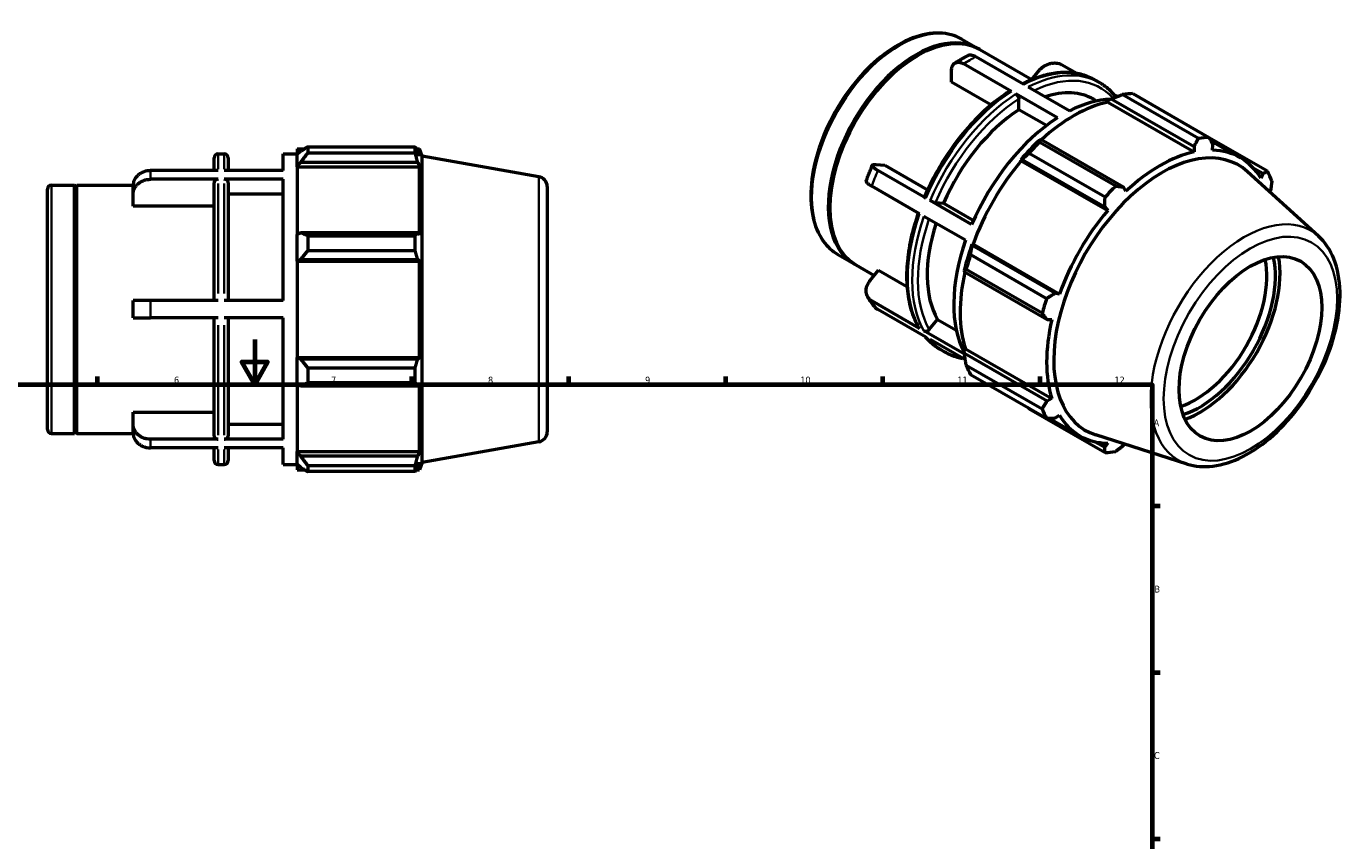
# Model space of a CAD drawing. Header units: millimetres. Extents: x -32 to 907, y -48 to 734.
# Tile 3 of 3: x 319 to 907, y 370 to 734. Entities that reach past the tile are written whole.
import ezdxf

# ---------------------------------------------------------------- set-up
doc = ezdxf.new("R2010")
doc.units = ezdxf.units.MM
for name, color, linetype, lineweight in [('Border (ANSI)', 7, 'Continuous', 70), ('Visible (ANSI)', 7, 'Continuous', 50), ('Visible Narrow (ANSI)', 7, 'Continuous', 35)]:
    doc.layers.add(name, color=color, linetype=linetype, lineweight=lineweight)
doc.styles.add('Note Text (ANSI)', font='tahoma.ttf')

# ---------------------------------------------------------------- blocks, each defined once
blk = doc.blocks.new('Borders Default Border')
at = {"layer": 'Border (ANSI)'}
for p, q in [((350.42, 574), (350.42, 577.45)), ((490.58, 574), (490.58, 577.45)), ((560.67, 574), (560.67, 577.45)), ((630.75, 574), (630.75, 577.45)), ((700.83, 574), (700.83, 577.45)), ((770.92, 574), (770.92, 577.45)), ((821, 519.75), (824.45, 519.75)), ((821, 445.5), (824.45, 445.5)), ((821, 371.25), (824.45, 371.25))]:
    blk.add_line(p, q, dxfattribs=at)
at = {"layer": 'Border (ANSI)', "flags": 128}
for points in [[(420.5, 594), (420.5, 574), (414.73, 584), (426.27, 584), (420.5, 574)], [(20, 20), (20, 574), (821, 574), (821, 20), (20, 20)]]:
    blk.add_lwpolyline(points, dxfattribs=at)
at = {"layer": 'Border (ANSI)', "attachment_point": 7, "style": 'Note Text (ANSI)'}
for s, insert, char_height in [('6', (384.49, 574.34), 3.05), ('7', (454.6, 574.4), 3.05), ('8', (524.63, 574.33), 3.05), ('9', (594.7, 574.34), 3.05), ('10', (663.96, 574.34), 3.048), ('11', (734.04, 574.4), 3.048), ('12', (804.13, 574.4), 3.048), ('A', (821.63, 555.35), 3.05), ('B', (821.99, 481.1), 3.05), ('C', (821.8, 406.8), 3.05)]:
    blk.add_mtext(s, dxfattribs=dict(at, insert=insert, char_height=char_height))

msp = doc.modelspace()

# ---------------------------------------------------------------- linework, layer by layer
at = {"layer": 'Visible (ANSI)'}
for p, q in [((736.0191, 728.0424), (743.3023, 723.8483)), ((715.8393, 720.4305), (716.1914, 720.6349)), ((763.6367, 707.867), (742.2787, 720.1663)), ((744.0094, 723.4411), (767.2859, 710.037)), ((731.3893, 708.8131), (731.3893, 713.8602)), ((758.192, 704.7316), (736.834, 717.0309)), ((767.2797, 710.0406), (770.3989, 713.919)), ((787.3967, 712.7237), (780.5671, 716.6567)), ((748.9946, 698.6749), (731.3893, 708.8131)), ((765.5964, 706.7385), (784.1394, 696.0603)), ((795.4973, 709.785), (797.457, 708.6565)), ((778.6947, 692.9249), (760.1517, 703.6031)), ((761.4245, 696.5641), (761.4245, 701.3962)), ((794.8872, 701.2509), (796.2528, 700.4645)), ((801.1489, 699.9329), (801.3126, 700.6276)), ((801.3126, 700.6276), (802.729, 701.3898)), ((802.729, 701.3898), (839.6226, 680.1442)), ((805.3125, 702.4067), (804.0646, 703.1253)), ((841.5484, 683.7626), (807.6254, 703.2976)), ((812.3786, 703.7584), (846.3017, 684.2234)), ((773.7494, 689.4666), (761.4245, 696.5641)), ((801.1489, 699.9329), (839.726, 677.7179)), ((771.2936, 683.2874), (770.5321, 682.9023)), ((808.1873, 662.0418), (771.2936, 683.2874)), ((872.3743, 669.0928), (846.3918, 684.0551)), ((439.5312, 679.1346), (439.5312, 676.5547)), ((439.5312, 679.1346), (442.8092, 679.1346)), ((441.0712, 678.0234), (439.5312, 676.5547)), ((444.1512, 679.9761), (444.1512, 677.1917)), ((444.1512, 679.9761), (492.1257, 679.9761)), ((492.1257, 677.1917), (444.1512, 677.1917)), ((492.1257, 677.1917), (492.1257, 679.9761)), ((492.6141, 679.1346), (494.0875, 679.1346)), ((494.0875, 675.8203), (493.2467, 678.0234)), ((495.2812, 675.8549), (494.0875, 679.1346)), ((494.0875, 675.8203), (494.0875, 679.1346)), ((799.9229, 657.5157), (765.9998, 677.0506)), ((770.753, 682.0642), (804.6761, 662.5292)), ((839.6226, 680.1442), (839.726, 677.7179)), ((847.0965, 682.7367), (860.2352, 675.1706)), ((847.8805, 678.5085), (848.0402, 680.9603)), ((402.3646, 669.3725), (402.3646, 675.0246)), ((404.1646, 676.8246), (406.936, 676.8246)), ((408.736, 675.0246), (408.736, 669.3725)), ((433.1598, 669.3725), (433.1598, 676.8246)), ((433.1598, 676.8246), (439.5312, 676.8246)), ((439.5312, 671.7265), (439.5312, 676.5547)), ((439.5312, 671.7265), (441.0712, 673.0925)), ((439.5312, 671.0435), (439.5312, 671.7265)), ((439.5312, 671.0435), (439.5312, 640.946)), ((439.5312, 671.0435), (494.0875, 671.0435)), ((441.0712, 673.0925), (493.2467, 673.0925)), ((493.2467, 673.0925), (494.0875, 671.0435)), ((494.0875, 640.5904), (494.0875, 671.0435)), ((495.2812, 539.1944), (495.2812, 675.8549)), ((547.3126, 666.6803), (495.2812, 675.8549)), ((697.8244, 672.1261), (701.6049, 671.7796)), ((701.6049, 671.7796), (720.7089, 660.7783)), ((762.2899, 674.2086), (762.876, 674.4088)), ((762.5413, 673.795), (762.2899, 674.2086)), ((762.5413, 673.795), (801.1184, 651.58)), ((762.876, 674.4088), (799.7697, 653.1631)), ((404.1646, 669.3725), (373.9598, 669.3725)), ((404.1646, 665.5225), (373.9598, 665.5225)), ((433.1598, 669.3725), (406.936, 669.3725)), ((433.1598, 665.5225), (406.936, 665.5225)), ((433.1598, 611.3746), (433.1598, 665.5225)), ((719.9037, 657.1244), (698.5457, 669.4237)), ((895.1268, 640.1714), (863.4517, 668.9159)), ((866.0745, 670.4759), (870.2684, 668.0608)), ((870.2684, 668.0608), (869.4141, 666.012)), ((328.0312, 553.8846), (328.0312, 661.1646)), ((329.8312, 662.9646), (340.1312, 662.9646)), ((340.1312, 552.0846), (340.1312, 662.9646)), ((340.6312, 662.4646), (340.1312, 662.9646)), ((340.6312, 662.4646), (341.1312, 662.9646)), ((340.6312, 552.5846), (340.6312, 662.4646)), ((341.1312, 552.0846), (341.1312, 662.9646)), ((341.1312, 662.9646), (366.2662, 662.9646)), ((366.2598, 658.8425), (366.2598, 662.6925)), ((402.3646, 611.3746), (402.3646, 663.9612)), ((408.736, 663.9612), (408.736, 611.3746)), ((551.0312, 662.2487), (551.0312, 552.8006)), ((717.1813, 650.105), (695.8233, 662.4042)), ((809.273, 660.1811), (808.1873, 662.0418)), ((873.4783, 659.817), (873.7551, 660.3363)), ((366.2598, 653.4962), (366.2598, 658.8425)), ((402.3646, 653.4962), (366.2598, 653.4962)), ((433.1598, 658.8425), (408.736, 658.8425)), ((740.4064, 645.3177), (721.8634, 655.9959)), ((724.2402, 655.1618), (727.8596, 654.83)), ((727.8596, 654.83), (741.2048, 647.145)), ((677.1411, 653.23), (677.1411, 652.8228)), ((737.684, 638.2983), (719.141, 648.9765)), ((799.7697, 653.1631), (801.1184, 651.58)), ((441.0712, 641.6571), (439.5312, 640.946)), ((493.2467, 641.6571), (441.0712, 641.6571)), ((494.0875, 640.5904), (493.2467, 641.6571)), ((439.5312, 629.2897), (439.5312, 640.946)), ((444.1512, 640.3194), (444.1512, 633.5973)), ((444.1512, 640.3194), (492.1257, 640.3194)), ((492.1257, 633.5973), (492.1257, 640.3194)), ((740.6478, 635.9085), (740.5248, 636.5105)), ((740.5248, 636.5105), (741.0078, 636.4979)), ((777.5415, 614.6629), (740.6478, 635.9085)), ((741.0078, 636.4979), (779.5849, 614.2828)), ((492.1257, 633.5973), (444.1512, 633.5973)), ((680.6864, 631.9556), (687.9696, 627.7615)), ((739.9271, 631.8915), (773.8502, 612.3565)), ((439.5312, 629.2897), (441.0712, 629.7528)), ((439.5312, 629.0582), (439.5312, 629.2897)), ((439.5312, 629.0582), (439.5312, 585.9911)), ((439.5312, 629.0582), (494.0875, 629.0582)), ((441.0712, 629.7528), (493.2467, 629.7528)), ((493.2467, 629.7528), (494.0875, 629.0582)), ((494.0875, 585.9911), (494.0875, 629.0582)), ((688.6767, 627.3543), (696.948, 622.5912)), ((695.1021, 620.296), (698.8825, 624.9965)), ((698.8825, 624.9965), (711.5486, 617.7026)), ((737.1108, 625.0149), (737.1612, 624.1683)), ((737.1612, 624.1683), (774.0548, 602.9227)), ((771.8813, 605.7271), (737.9583, 625.2621)), ((779.5849, 614.2828), (777.5415, 614.6629)), ((366.2598, 603.6746), (366.2598, 611.3746)), ((404.1646, 611.3746), (373.9598, 611.3746)), ((433.1598, 611.3746), (406.936, 611.3746)), ((717.1813, 598.9882), (695.8233, 611.2875)), ((719.9037, 595.1042), (698.5457, 607.4034)), ((404.1646, 603.6746), (373.9598, 603.6746)), ((402.3646, 551.0881), (402.3646, 603.6746)), ((433.1598, 603.6746), (406.936, 603.6746)), ((408.736, 603.6746), (408.736, 551.0881)), ((433.1598, 549.5268), (433.1598, 603.6746)), ((721.5178, 598.4995), (725.1373, 602.9998)), ((725.1373, 602.9998), (733.5691, 598.1443)), ((774.0548, 602.9227), (776.2071, 602.9095)), ((737.2156, 587.4512), (719.141, 597.8597)), ((737.5981, 584.9146), (721.8634, 593.9757)), ((726.3314, 589.6766), (728.2911, 588.548)), ((737.1108, 589.4269), (737.63, 589.9152)), ((737.1612, 587.8232), (737.1108, 589.4269)), ((737.63, 589.9152), (776.2071, 567.7002)), ((439.5312, 585.7595), (439.5312, 585.9911)), ((439.5312, 585.9911), (494.0875, 585.9911)), ((439.5312, 574.1033), (439.5312, 585.7595)), ((441.0712, 585.2965), (439.5312, 585.7595)), ((493.2467, 585.2965), (441.0712, 585.2965)), ((494.0875, 585.9911), (493.2467, 585.2965)), ((774.0548, 566.5776), (737.1612, 587.8232)), ((444.1512, 581.4519), (444.1512, 574.7299)), ((444.1512, 581.4519), (492.1257, 581.4519)), ((492.1257, 574.7299), (492.1257, 581.4519)), ((737.9583, 582.6308), (771.8813, 563.0958)), ((773.8502, 558.734), (739.9271, 578.269)), ((439.5312, 574.1033), (441.0712, 573.3922)), ((439.5312, 574.1033), (439.5312, 544.0058)), ((441.0712, 573.3922), (493.2467, 573.3922)), ((492.1257, 574.7299), (444.1512, 574.7299)), ((493.2467, 573.3922), (494.0875, 574.4588)), ((494.0875, 544.0058), (494.0875, 574.4588)), ((776.2071, 567.7002), (774.0548, 566.5776)), ((366.2598, 556.2068), (366.2598, 561.5531)), ((366.2598, 561.5531), (402.3646, 561.5531)), ((765.9998, 563.1384), (799.9229, 543.6034)), ((777.5415, 558.8531), (779.5849, 560.2171)), ((366.2598, 552.3568), (366.2598, 556.2068)), ((408.736, 556.2068), (433.1598, 556.2068)), ((775.3547, 558.7803), (788.7638, 551.0585)), ((329.8312, 552.0846), (340.1312, 552.0846)), ((340.6312, 552.5846), (340.1312, 552.0846)), ((340.6312, 552.5846), (341.1312, 552.0846)), ((341.1312, 552.0846), (366.2662, 552.0846)), ((404.1646, 549.5268), (373.9598, 549.5268)), ((433.1598, 549.5268), (406.936, 549.5268)), ((547.3126, 548.3689), (495.2812, 539.1944)), ((799.7697, 545.9535), (795.4707, 548.4291)), ((836.5481, 538.4479), (795.7879, 551.416)), ((801.1184, 547.7207), (799.7697, 545.9535)), ((404.1646, 545.6768), (373.9598, 545.6768)), ((402.3646, 540.0246), (402.3646, 545.6768)), ((433.1598, 545.6768), (406.936, 545.6768)), ((408.736, 545.6768), (408.736, 540.0246)), ((433.1598, 538.2246), (433.1598, 545.6768)), ((439.5312, 543.3228), (439.5312, 544.0058)), ((439.5312, 544.0058), (494.0875, 544.0058)), ((439.5312, 538.4946), (439.5312, 543.3228)), ((441.0712, 541.9568), (439.5312, 543.3228)), ((493.2467, 541.9568), (441.0712, 541.9568)), ((494.0875, 544.0058), (493.2467, 541.9568)), ((808.1873, 546.7696), (808.5521, 547.355)), ((404.1646, 538.2246), (406.936, 538.2246)), ((433.1598, 538.2246), (439.5312, 538.2246)), ((439.5312, 538.4946), (441.0712, 537.0259)), ((439.5312, 538.4946), (439.5312, 535.9146)), ((439.5312, 535.9146), (442.8092, 535.9146)), ((444.1512, 537.8575), (444.1512, 535.0732)), ((444.1512, 537.8575), (492.1257, 537.8575)), ((492.1257, 535.0732), (492.1257, 537.8575)), ((492.6141, 535.9146), (494.0875, 535.9146)), ((493.2467, 537.0259), (494.0875, 539.229)), ((494.0875, 535.9146), (494.0875, 539.229)), ((495.2812, 539.1944), (494.0875, 535.9146)), ((492.1257, 535.0732), (444.1512, 535.0732))]:
    msp.add_line(p, q, dxfattribs=at)
for centre, radius, start, end in [((404.1646, 675.0246), 1.8, 90, 180), ((406.936, 675.0246), 1.8, 0, 90), ((546.5312, 662.2487), 4.5, 0, 80), ((329.8312, 661.1646), 1.8, 90, 180), ((329.8312, 553.8846), 1.8, 180, 270), ((546.5312, 552.8006), 4.5, 280, 0), ((404.1646, 540.0246), 1.8, 180, 270), ((406.936, 540.0246), 1.8, 270, 0)]:
    msp.add_arc(centre, radius, start, end, dxfattribs=at)
for centre, major_axis, start_param, end_param in [((716.3431, 675.3977), (27.6663, 48.0434), 0, 3.14159265), ((715.6359, 675.8049), (27.6663, 48.0434), 6.2704551, 9.43750816), ((715.9895, 675.6013), (-27.4168, -47.6101), 3.92892464, 5.49585332), ((764.1468, 647.8693), (30.7404, 53.3815), 0, 0.57367971), ((781.4171, 637.9241), (34.5829, 60.0542), 0.34124477, 0.72788028), ((789.1892, 633.4484), (38.4255, 66.7269), 0.34350158, 0.43802917), ((764.1468, 647.8693), (-30.7404, -53.3815), 3.98759787, 4.9097139), ((785.9224, 635.3296), (35.7357, 62.056), 0.47803184, 1.0719493), ((781.4171, 637.9241), (-34.5829, -60.0542), 3.98064128, 4.91667049), ((785.9224, 635.3296), (-36.12, -62.7233), 4.23048973, 4.40502265), ((823.1123, 613.9134), (38.4255, 66.7269), 0.34350158, 0.43802917), ((789.1892, 633.4484), (38.4255, 66.7269), 1.12889974, 1.22342733), ((825.3436, 612.6285), (34.099, 59.2138), 6.15793522, 9.55002805), ((824.4995, 613.1146), (-35.7357, -62.056), 3.61962449, 4.23048973), ((824.4995, 613.1146), (35.7357, 62.056), 5.97581898, 6.58668422), ((785.9224, 635.3296), (35.7357, 62.056), 1.26343, 1.87429524), ((823.1123, 613.9134), (38.4255, 66.7269), 5.84128872, 5.93581631), ((823.1123, 613.9134), (-38.4255, -66.7269), 4.27049239, 4.36501999), ((824.4995, 613.1146), (-35.7357, -62.056), 4.40502265, 5.01588789), ((764.1468, 647.8693), (-30.7404, -53.3815), 5.06891911, 5.95691145), ((781.4171, 637.9241), (-34.5829, -60.0542), 5.02783883, 5.93917099), ((785.9224, 635.3296), (-36.12, -62.7233), 5.01588789, 5.19042082), ((789.1892, 633.4484), (38.4255, 66.7269), 1.9142979, 2.0088255), ((842.2384, 602.8994), (23.8038, 41.336), 3.69982428, 5.72495368), ((842.2384, 602.8994), (25.2597, 43.8641), 3.73859635, 5.68618161), ((785.9224, 635.3296), (35.7357, 62.056), 2.06561524, 2.6596934), ((840.3292, 603.9988), (-22.4564, -38.9963), 0.57277486, 2.5688178), ((823.1123, 613.9134), (-38.4255, -66.7269), 5.05589056, 5.15041815), ((824.4995, 613.1146), (-35.7357, -62.056), 5.19042082, 5.80128605), ((789.1892, 633.4484), (-38.4255, -66.7269), 5.84128872, 5.93581631), ((823.1123, 613.9134), (-38.4255, -66.7269), 5.84128872, 5.93581631), ((824.4995, 613.1146), (-35.7357, -62.056), 5.97581898, 6.58668422), ((823.1123, 613.9134), (-38.4255, -66.7269), 0.34350158, 0.43802917)]:
    msp.add_ellipse(centre, major_axis=major_axis, ratio=0.57809312, start_param=start_param, end_param=end_param, dxfattribs=at)
msp.add_ellipse((864.7648, 589.9273), major_axis=(-22.4564, -38.9963), ratio=0.57809312, dxfattribs=at)
for points, knots in [([(736.0191, 728.0424), (733.0535, 729.7502), (729.6437, 730.6709), (722.2276, 730.8925), (718.2032, 730.1367), (709.8904, 726.9961), (705.5945, 724.5527), (697.2449, 718.2401), (693.1935, 714.3658), (685.7505, 705.5999), (682.3587, 700.7126), (676.5616, 690.4117), (674.1563, 685.0007), (670.57, 674.1794), (669.3909, 668.7711), (668.3966, 658.4788), (668.5843, 653.5971), (670.361, 644.8737), (671.9448, 641.023), (675.9696, 635.424), (678.1637, 633.4083), (680.6864, 631.9556)], [5.49972085, 5.49972085, 5.49972085, 5.49972085, 5.80059471, 5.80059471, 6.11353266, 6.11353266, 6.4377774, 6.4377774, 6.76315376, 6.76315376, 7.08761617, 7.08761617, 7.41171047, 7.41171047, 7.73625513, 7.73625513, 8.0617001, 8.0617001, 8.38538019, 8.38538019, 8.64131351, 8.64131351, 8.64131351, 8.64131351]), ([(732.8876, 717.3422), (733.2614, 717.5824), (733.6361, 717.8181), (734.3872, 718.2807), (734.7636, 718.5075), (735.518, 718.9521), (735.896, 719.1698), (736.6534, 719.5961), (737.0329, 719.8046), (737.7932, 720.2122), (738.174, 720.4113), (738.5554, 720.6057)], [6.225609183, 6.225609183, 6.225609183, 6.225609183, 6.248585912, 6.248585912, 6.27156264, 6.27156264, 6.294539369, 6.294539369, 6.317516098, 6.317516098, 6.340492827, 6.340492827, 6.340492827, 6.340492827]), ([(742.2787, 720.1663), (741.9429, 720.3596), (741.5762, 720.5325), (740.858, 720.7807), (740.5065, 720.8561), (739.8859, 720.916), (739.5596, 720.906), (739.0024, 720.796), (738.7648, 720.7116), (738.5555, 720.6055)], [0, 0, 0, 0, 0.14246687, 0.14246687, 0.284933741, 0.284933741, 0.427513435, 0.427513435, 0.545755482, 0.545755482, 0.545755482, 0.545755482]), ([(731.3893, 713.8602), (731.3893, 714.2496), (731.4225, 714.6558), (731.5656, 715.4063), (731.6755, 715.7507), (731.9329, 716.3217), (732.1041, 716.601), (732.5114, 717.072), (732.7475, 717.2637), (733.2228, 717.54), (733.5057, 717.6503), (734.1149, 717.7706), (734.4412, 717.7806), (735.0618, 717.7207), (735.4133, 717.6453), (736.1315, 717.3971), (736.4982, 717.2242), (736.834, 717.0309)], [-1.14135122, -1.14135122, -1.14135122, -1.14135122, -0.99845621, -0.99845621, -0.85556119, -0.85556119, -0.71282716, -0.71282716, -0.57009313, -0.57009313, -0.42751343, -0.42751343, -0.28493374, -0.28493374, -0.14246687, -0.14246687, 0, 0, 0, 0]), ([(795.4973, 709.785), (793.7264, 710.8048), (791.827, 711.6007), (787.8288, 712.7255), (785.7306, 713.0545), (781.3918, 713.2477), (779.1513, 713.112), (774.5775, 712.3903), (772.2441, 711.8044), (767.6512, 710.2441), (765.394, 709.2914), (763.1344, 708.1563)], [5.499720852, 5.499720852, 5.499720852, 5.499720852, 5.645218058, 5.645218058, 5.790715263, 5.790715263, 5.936212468, 5.936212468, 6.081709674, 6.081709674, 6.219700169, 6.219700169, 6.219700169, 6.219700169]), ([(770.3989, 713.919), (770.6905, 714.2816), (771.0423, 714.6586), (771.8093, 715.352), (772.2246, 715.6683), (773.0208, 716.1899), (773.4749, 716.4433), (774.4107, 716.8659), (774.8923, 717.0351), (775.7796, 717.2737), (776.2671, 717.3652), (777.2291, 717.4531), (777.7037, 717.4496), (778.5472, 717.3692), (778.9938, 717.2851), (779.8358, 717.0255), (780.2313, 716.85), (780.5671, 716.6567)], [-1.14135122, -1.14135122, -1.14135122, -1.14135122, -0.99845621, -0.99845621, -0.85556119, -0.85556119, -0.71282716, -0.71282716, -0.57009313, -0.57009313, -0.42751343, -0.42751343, -0.28493374, -0.28493374, -0.14246687, -0.14246687, 0, 0, 0, 0]), ([(804.1969, 702.9688), (803.8089, 703.4313), (803.4079, 703.878), (802.5808, 704.7388), (802.1546, 705.1529), (801.278, 705.9474), (800.8275, 706.3277), (799.9032, 707.0537), (799.4294, 707.3993), (798.4596, 708.0549), (797.9635, 708.3648), (797.457, 708.6565)], [5.291629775, 5.291629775, 5.291629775, 5.291629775, 5.33324799, 5.33324799, 5.374866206, 5.374866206, 5.416484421, 5.416484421, 5.458102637, 5.458102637, 5.499720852, 5.499720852, 5.499720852, 5.499720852]), ([(757.2701, 704.8048), (754.222, 702.8518), (751.2002, 700.5844), (745.3053, 695.5), (742.4324, 692.6831), (736.9293, 686.5958), (734.2993, 683.3256), (729.3693, 676.443), (727.0695, 672.8307), (722.8775, 665.386), (720.9854, 661.5539), (719.3293, 657.6764)], [0.05603664, 0.05603664, 0.05603664, 0.05603664, 0.243031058, 0.243031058, 0.430025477, 0.430025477, 0.617019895, 0.617019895, 0.804014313, 0.804014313, 0.991008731, 0.991008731, 0.991008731, 0.991008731]), ([(757.2701, 704.8047), (757.2775, 704.8095), (757.2849, 704.814), (757.4033, 704.8829), (757.56, 704.9139), (757.8502, 704.8859), (758.035, 704.822), (758.192, 704.7316)], [0.92944208, 0.92944208, 0.92944208, 0.92944208, 0.933890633, 0.933890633, 1.000553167, 1.000553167, 1.067163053, 1.067163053, 1.067163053, 1.067163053]), ([(760.1517, 703.6031), (760.3088, 703.5126), (760.4936, 703.3636), (760.7839, 703.0573), (760.9406, 702.8457), (761.1628, 702.4605), (761.2675, 702.2188), (761.3877, 701.8135), (761.4245, 701.5781), (761.4245, 701.3962)], [0, 0, 0, 0, 0.066636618, 0.066636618, 0.13332594, 0.13332594, 0.20002727, 0.20002727, 0.266785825, 0.266785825, 0.266785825, 0.266785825]), ([(804.4579, 702.0734), (804.4659, 702.1556), (804.4672, 702.2359), (804.4466, 702.4927), (804.3806, 702.6958), (804.2614, 702.886), (804.2304, 702.9277), (804.1958, 702.968)], [-0.159803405, -0.159803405, -0.159803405, -0.159803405, -0.13327242, -0.13327242, -0.066609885, -0.066609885, -0.047812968, -0.047812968, -0.047812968, -0.047812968]), ([(693.3581, 664.7435), (693.522, 665.2152), (693.6896, 665.6866), (694.0321, 666.6287), (694.2071, 667.0994), (694.5642, 668.0397), (694.7464, 668.5094), (695.1179, 669.4476), (695.3072, 669.9161), (695.6929, 670.8518), (695.8892, 671.3189), (696.0891, 671.7852)], [5.177801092, 5.177801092, 5.177801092, 5.177801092, 5.201091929, 5.201091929, 5.224382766, 5.224382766, 5.247673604, 5.247673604, 5.270964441, 5.270964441, 5.294255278, 5.294255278, 5.294255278, 5.294255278]), ([(698.5457, 669.4237), (698.2099, 669.6171), (697.8719, 669.8256), (697.2775, 670.2278), (697.0212, 670.4215), (696.6234, 670.7585), (696.4453, 670.9328), (696.189, 671.2513), (696.1107, 671.3954), (696.0475, 671.6313), (696.0567, 671.7448), (696.1779, 671.9309), (696.2898, 672.0035), (696.5712, 672.1024), (696.7666, 672.1377), (697.2474, 672.1629), (697.5327, 672.1529), (697.8244, 672.1261)], [0, 0, 0, 0, 0.14246687, 0.14246687, 0.28493374, 0.28493374, 0.42751343, 0.42751343, 0.57009313, 0.57009313, 0.71282716, 0.71282716, 0.85556119, 0.85556119, 0.99845621, 0.99845621, 1.14135122, 1.14135122, 1.14135122, 1.14135122]), ([(373.9598, 669.3725), (373.4849, 669.3725), (372.9663, 669.3319), (371.9506, 669.1567), (371.4535, 669.0222), (370.5758, 668.7071), (370.1143, 668.4974), (369.2528, 667.9984), (368.8528, 667.709), (368.1807, 667.1264), (367.8467, 666.7793), (367.2706, 666.0319), (367.0287, 665.6316), (366.6646, 664.8697), (366.5091, 664.4379), (366.3067, 663.5555), (366.2598, 663.105), (366.2598, 662.6925)], [0, 0, 0, 0, 0.14246687, 0.14246687, 0.28493374, 0.28493374, 0.42751343, 0.42751343, 0.57009313, 0.57009313, 0.71282716, 0.71282716, 0.85556119, 0.85556119, 0.99845621, 0.99845621, 1.14135122, 1.14135122, 1.14135122, 1.14135122]), ([(366.2598, 658.8425), (366.2598, 659.255), (366.3067, 659.7055), (366.5091, 660.5879), (366.6646, 661.0197), (367.0287, 661.7816), (367.2706, 662.1819), (367.8467, 662.9293), (368.1807, 663.2764), (368.8528, 663.859), (369.2528, 664.1484), (370.1143, 664.6474), (370.5758, 664.8571), (371.4535, 665.1722), (371.9506, 665.3067), (372.9663, 665.4819), (373.4849, 665.5225), (373.9598, 665.5225)], [-1.14135122, -1.14135122, -1.14135122, -1.14135122, -0.99845621, -0.99845621, -0.85556119, -0.85556119, -0.71282716, -0.71282716, -0.57009313, -0.57009313, -0.42751343, -0.42751343, -0.28493374, -0.28493374, -0.14246687, -0.14246687, 0, 0, 0, 0]), ([(404.1646, 665.5225), (403.9425, 665.5225), (403.6812, 665.4774), (403.2708, 665.3301), (403.0492, 665.2017), (402.735, 664.9293), (402.5868, 664.737), (402.4166, 664.3809), (402.3646, 664.154), (402.3646, 663.9612)], [0, 0, 0, 0, 0.066609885, 0.066609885, 0.13327242, 0.13327242, 0.20000048, 0.20000048, 0.266785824, 0.266785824, 0.266785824, 0.266785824]), ([(408.736, 663.9612), (408.736, 664.154), (408.6839, 664.3809), (408.5137, 664.737), (408.3656, 664.9293), (408.0513, 665.2017), (407.8297, 665.3301), (407.4193, 665.4774), (407.158, 665.5225), (406.936, 665.5225)], [-0.266785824, -0.266785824, -0.266785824, -0.266785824, -0.20000048, -0.20000048, -0.13327242, -0.13327242, -0.066609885, -0.066609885, 0, 0, 0, 0]), ([(693.3584, 664.7433), (693.3323, 664.6671), (693.3332, 664.5817), (693.3884, 664.376), (693.4667, 664.2318), (693.723, 663.9134), (693.901, 663.7391), (694.2988, 663.4021), (694.5552, 663.2084), (695.1495, 662.8062), (695.4875, 662.5976), (695.8233, 662.4042)], [-0.676330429, -0.676330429, -0.676330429, -0.676330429, -0.570093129, -0.570093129, -0.427513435, -0.427513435, -0.284933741, -0.284933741, -0.14246687, -0.14246687, 0, 0, 0, 0]), ([(719.3311, 657.6757), (719.3226, 657.6568), (719.321, 657.6355), (719.3418, 657.5578), (719.4078, 657.4759), (719.5938, 657.3183), (719.7467, 657.2148), (719.9037, 657.1244)], [-0.160525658, -0.160525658, -0.160525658, -0.160525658, -0.13327242, -0.13327242, -0.066609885, -0.066609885, 0, 0, 0, 0]), ([(721.8634, 655.9959), (722.0204, 655.9055), (722.237, 655.7962), (722.6314, 655.6195), (722.8789, 655.521), (723.2937, 655.3753), (723.5344, 655.3025), (723.9066, 655.2102), (724.1038, 655.1743), (724.2402, 655.1618)], [0, 0, 0, 0, 0.066609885, 0.066609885, 0.13327242, 0.13327242, 0.20000048, 0.20000048, 0.266785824, 0.266785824, 0.266785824, 0.266785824]), ([(716.5427, 650.4727), (715.2072, 646.6227), (714.1165, 642.7681), (712.4496, 635.1153), (711.8817, 631.3189), (711.3135, 623.9703), (711.3131, 620.4181), (711.8886, 613.674), (712.4644, 610.482), (714.188, 604.5658), (715.3361, 601.8413), (716.7602, 599.403)], [1.106227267, 1.106227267, 1.106227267, 1.106227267, 1.290432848, 1.290432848, 1.477496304, 1.477496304, 1.664559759, 1.664559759, 1.851623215, 1.851623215, 2.03868667, 2.03868667, 2.03868667, 2.03868667]), ([(836.5481, 538.4479), (840.1328, 537.3073), (844.0288, 537.02), (852.4003, 538.0448), (856.9036, 539.5195), (866.0337, 544.1562), (870.659, 547.4098), (879.4178, 555.2926), (883.5494, 559.9227), (890.9187, 570.0633), (894.1596, 575.567), (899.4585, 586.93), (901.5163, 592.787), (904.2342, 604.3299), (904.8882, 610.0132), (904.6385, 620.6708), (903.7332, 625.6493), (900.3965, 633.9998), (898.0923, 637.4802), (895.1268, 640.1714)], [2.48337829, 2.48337829, 2.48337829, 2.48337829, 2.76783956, 2.76783956, 3.08283749, 3.08283749, 3.4149179, 3.4149179, 3.74699267, 3.74699267, 4.07719159, 4.07719159, 4.40728728, 4.40728728, 4.73912041, 4.73912041, 5.07165038, 5.07165038, 5.37447076, 5.37447076, 5.37447076, 5.37447076]), ([(695.8233, 611.2875), (695.4875, 611.4808), (695.1495, 611.7277), (694.5552, 612.2953), (694.2988, 612.616), (693.901, 613.2504), (693.723, 613.6227), (693.4667, 614.4123), (693.3884, 614.8295), (693.3251, 615.6155), (693.3344, 616.0567), (693.4556, 616.9483), (693.5675, 617.3988), (693.8488, 618.2169), (694.0442, 618.6599), (694.525, 619.5181), (694.8104, 619.9333), (695.1021, 620.296)], [0, 0, 0, 0, 0.14246687, 0.14246687, 0.28493374, 0.28493374, 0.42751343, 0.42751343, 0.57009313, 0.57009313, 0.71282716, 0.71282716, 0.85556119, 0.85556119, 0.99845621, 0.99845621, 1.14135122, 1.14135122, 1.14135122, 1.14135122]), ([(697.2112, 608.5148), (696.9743, 608.797), (696.7422, 609.0837), (696.2876, 609.6658), (696.0651, 609.9612), (695.6299, 610.5603), (695.4171, 610.864), (695.0014, 611.4794), (694.7984, 611.7911), (694.4022, 612.422), (694.209, 612.7413), (694.0207, 613.0642)], [4.132958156, 4.132958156, 4.132958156, 4.132958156, 4.155348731, 4.155348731, 4.177739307, 4.177739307, 4.200129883, 4.200129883, 4.222520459, 4.222520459, 4.244911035, 4.244911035, 4.244911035, 4.244911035]), ([(373.9598, 611.3746), (373.4849, 611.3746), (372.9663, 611.3746), (371.9506, 611.3746), (371.4535, 611.3746), (370.5758, 611.3746), (370.1143, 611.3746), (369.2528, 611.3746), (368.8528, 611.3746), (368.1807, 611.3746), (367.8467, 611.3746), (367.2706, 611.3746), (367.0287, 611.3746), (366.6646, 611.3746), (366.5091, 611.3746), (366.3067, 611.3746), (366.2598, 611.3746), (366.2598, 611.3746)], [0, 0, 0, 0, 0.14246687, 0.14246687, 0.28493374, 0.28493374, 0.42751343, 0.42751343, 0.57009313, 0.57009313, 0.71282716, 0.71282716, 0.85556119, 0.85556119, 0.99845621, 0.99845621, 1.14135122, 1.14135122, 1.14135122, 1.14135122]), ([(697.2117, 608.5152), (697.324, 608.3812), (697.4455, 608.2508), (697.8719, 607.8437), (698.2099, 607.5968), (698.5457, 607.4034)], [-0.204398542, -0.204398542, -0.204398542, -0.204398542, -0.14246687, -0.14246687, 0, 0, 0, 0]), ([(366.2598, 603.6746), (366.2598, 603.6746), (366.3067, 603.6746), (366.5091, 603.6746), (366.6646, 603.6746), (367.0287, 603.6746), (367.2706, 603.6746), (367.8467, 603.6746), (368.1807, 603.6746), (368.8528, 603.6746), (369.2528, 603.6746), (370.1143, 603.6746), (370.5758, 603.6746), (371.4535, 603.6746), (371.9506, 603.6746), (372.9663, 603.6746), (373.4849, 603.6746), (373.9598, 603.6746)], [-1.14135122, -1.14135122, -1.14135122, -1.14135122, -0.99845621, -0.99845621, -0.85556119, -0.85556119, -0.71282716, -0.71282716, -0.57009313, -0.57009313, -0.42751343, -0.42751343, -0.28493374, -0.28493374, -0.14246687, -0.14246687, 0, 0, 0, 0]), ([(716.7603, 599.403), (716.7662, 599.3928), (716.7723, 599.3827), (716.8714, 599.2246), (717.0243, 599.0786), (717.1813, 598.9882)], [-0.0710190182, -0.0710190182, -0.0710190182, -0.0710190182, -0.0666098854, -0.0666098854, 0, 0, 0, 0]), ([(719.141, 597.8597), (719.298, 597.7693), (719.5146, 597.7025), (719.909, 597.6649), (720.1565, 597.6876), (720.5713, 597.7991), (720.8121, 597.9078), (721.1842, 598.1517), (721.3815, 598.33), (721.5178, 598.4995)], [0, 0, 0, 0, 0.066609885, 0.066609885, 0.13327242, 0.13327242, 0.20000048, 0.20000048, 0.266785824, 0.266785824, 0.266785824, 0.266785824]), ([(719.7238, 595.2078), (720.0705, 594.8008), (720.4273, 594.4063), (721.2076, 593.5943), (721.6338, 593.1802), (722.5104, 592.3857), (722.9609, 592.0054), (723.8852, 591.2794), (724.359, 590.9338), (725.3288, 590.2782), (725.8249, 589.9683), (726.3314, 589.6766)], [2.15475013, 2.15475013, 2.15475013, 2.15475013, 2.191655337, 2.191655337, 2.233273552, 2.233273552, 2.274891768, 2.274891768, 2.316509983, 2.316509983, 2.358128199, 2.358128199, 2.358128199, 2.358128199]), ([(728.2911, 588.548), (730.062, 587.5283), (731.9614, 586.7323), (734.7558, 585.9462), (735.5668, 585.7593), (736.3917, 585.6094)], [2.358128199, 2.358128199, 2.358128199, 2.358128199, 2.503625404, 2.503625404, 2.561506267, 2.561506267, 2.561506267, 2.561506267]), ([(373.9598, 549.5268), (373.4849, 549.5268), (372.9663, 549.5674), (371.9506, 549.7425), (371.4535, 549.877), (370.5758, 550.1922), (370.1143, 550.4019), (369.2528, 550.9009), (368.8528, 551.1902), (368.1807, 551.7729), (367.8467, 552.12), (367.2706, 552.8674), (367.0287, 553.2677), (366.6646, 554.0296), (366.5091, 554.4614), (366.3067, 555.3437), (366.2598, 555.7943), (366.2598, 556.2068)], [0, 0, 0, 0, 0.14246687, 0.14246687, 0.28493374, 0.28493374, 0.42751343, 0.42751343, 0.57009313, 0.57009313, 0.71282716, 0.71282716, 0.85556119, 0.85556119, 0.99845621, 0.99845621, 1.14135122, 1.14135122, 1.14135122, 1.14135122]), ([(366.2598, 552.3568), (366.2598, 551.9443), (366.3067, 551.4937), (366.5091, 550.6114), (366.6646, 550.1796), (367.0287, 549.4177), (367.2706, 549.0174), (367.8467, 548.27), (368.1807, 547.9229), (368.8528, 547.3402), (369.2528, 547.0509), (370.1143, 546.5519), (370.5758, 546.3422), (371.4535, 546.027), (371.9506, 545.8925), (372.9663, 545.7174), (373.4849, 545.6768), (373.9598, 545.6768)], [-1.14135122, -1.14135122, -1.14135122, -1.14135122, -0.99845621, -0.99845621, -0.85556119, -0.85556119, -0.71282716, -0.71282716, -0.57009313, -0.57009313, -0.42751343, -0.42751343, -0.28493374, -0.28493374, -0.14246687, -0.14246687, 0, 0, 0, 0]), ([(402.3646, 551.0881), (402.3646, 550.8953), (402.4166, 550.6684), (402.5868, 550.3122), (402.735, 550.12), (403.0492, 549.8476), (403.2708, 549.7192), (403.6812, 549.5718), (403.9425, 549.5268), (404.1646, 549.5268)], [-0.266785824, -0.266785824, -0.266785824, -0.266785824, -0.20000048, -0.20000048, -0.13327242, -0.13327242, -0.066609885, -0.066609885, 0, 0, 0, 0]), ([(406.936, 549.5268), (407.158, 549.5268), (407.4193, 549.5718), (407.8297, 549.7192), (408.0513, 549.8476), (408.3656, 550.12), (408.5137, 550.3122), (408.6839, 550.6684), (408.736, 550.8953), (408.736, 551.0881)], [0, 0, 0, 0, 0.066609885, 0.066609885, 0.13327242, 0.13327242, 0.20000048, 0.20000048, 0.266785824, 0.266785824, 0.266785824, 0.266785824])]:
    msp.add_open_spline(points, degree=3, knots=knots, dxfattribs=at)
for points, weights in [([(802.729, 701.3898), (805.1059, 702.3365), (807.6254, 703.2976)], [1.00490856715, 1.00933700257, 1.01295737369]), ([(770.753, 682.0642), (771.0075, 682.7006), (771.2936, 683.2874)], [1.01295737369, 1.00933700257, 1.00490856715]), ([(839.6226, 680.1442), (840.5737, 681.912), (841.5484, 683.7626)], [1.00168205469, 1.00124943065, 1]), ([(846.3017, 684.2234), (847.1965, 682.5541), (848.0402, 680.9603)], [1, 1.00124943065, 1.00168205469]), ([(444.1512, 679.9761), (442.5496, 678.9798), (441.0712, 678.0234)], [1.01295737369, 1.00933700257, 1.00490856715]), ([(441.0712, 673.0925), (442.5496, 675.1003), (444.1512, 677.1917)], [1.00490856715, 1.00933700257, 1.01295737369]), ([(492.1257, 679.9761), (492.7086, 678.9798), (493.2467, 678.0234)], [1, 1.00124943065, 1.00168205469]), ([(493.2467, 673.0925), (492.7086, 675.1003), (492.1257, 677.1917)], [1.00168205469, 1.00124943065, 1]), ([(762.876, 674.4088), (764.3847, 675.715), (765.9998, 677.0506)], [1.00490856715, 1.00933700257, 1.01295737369]), ([(870.2684, 668.0608), (871.3077, 668.5618), (872.3743, 669.0928)], [1.00168205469, 1.00124943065, 1]), ([(804.6761, 662.5292), (806.4753, 662.276), (808.1873, 662.0418)], [1, 1.00124943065, 1.00168205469]), ([(874.3432, 664.731), (874.0509, 662.4843), (873.7551, 660.3363)], [1, 1.00124943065, 1.00168205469]), ([(799.7697, 653.1631), (799.8525, 655.2905), (799.9229, 657.5157)], [1.00168205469, 1.00124943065, 1]), ([(444.1512, 640.3194), (442.5496, 641.0019), (441.0712, 641.6571)], [1.01295737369, 1.00933700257, 1.00490856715]), ([(492.1257, 640.3194), (492.7086, 641.0019), (493.2467, 641.6571)], [1, 1.00124943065, 1.00168205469]), ([(739.9271, 631.8915), (740.2735, 633.9533), (740.6478, 635.9085)], [1.01295737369, 1.00933700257, 1.00490856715]), ([(441.0712, 629.7528), (442.5496, 631.6358), (444.1512, 633.5973)], [1.00490856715, 1.00933700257, 1.01295737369]), ([(493.2467, 629.7528), (492.7086, 631.6358), (492.1257, 633.5973)], [1.00168205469, 1.00124943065, 1]), ([(737.1612, 624.1683), (737.5302, 624.7164), (737.9583, 625.2621)], [1.00490856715, 1.00933700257, 1.01295737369]), ([(773.8502, 612.3565), (775.7413, 613.5288), (777.5415, 614.6629)], [1, 1.00124943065, 1.00168205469]), ([(774.0548, 602.9227), (772.998, 604.2918), (771.8813, 605.7271)], [1.00168205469, 1.00124943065, 1]), ([(444.1512, 581.4519), (442.5496, 583.4134), (441.0712, 585.2965)], [1.01295737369, 1.00933700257, 1.00490856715]), ([(492.1257, 581.4519), (492.7086, 583.4134), (493.2467, 585.2965)], [1, 1.00124943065, 1.00168205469]), ([(737.9583, 582.6308), (737.5302, 585.2923), (737.1612, 587.8232)], [1.01295737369, 1.00933700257, 1.00490856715]), ([(441.0712, 573.3922), (442.5496, 574.0474), (444.1512, 574.7299)], [1.00490856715, 1.00933700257, 1.01295737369]), ([(493.2467, 573.3922), (492.7086, 574.0474), (492.1257, 574.7299)], [1.00168205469, 1.00124943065, 1]), ([(771.8813, 563.0958), (772.998, 564.8677), (774.0548, 566.5776)], [1, 1.00124943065, 1.00168205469]), ([(765.9998, 563.1384), (765.9183, 563.2436), (765.8371, 563.3485)], [1.01295737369, 1.01277404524, 1.01258864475]), ([(777.5415, 558.8531), (775.7413, 558.7903), (773.8502, 558.734)], [1.00168205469, 1.00124943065, 1]), ([(444.1512, 537.8575), (442.5496, 539.949), (441.0712, 541.9568)], [1.01295737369, 1.00933700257, 1.00490856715]), ([(492.1257, 537.8575), (492.7086, 539.949), (493.2467, 541.9568)], [1, 1.00124943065, 1.00168205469]), ([(799.9229, 543.6034), (799.8525, 544.798), (799.7697, 545.9535)], [1, 1.00124943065, 1.00168205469]), ([(808.1873, 546.7696), (806.4753, 545.4401), (804.6761, 544.0642)], [1.00168205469, 1.00124943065, 1]), ([(441.0712, 537.0259), (442.5496, 536.0694), (444.1512, 535.0732)], [1.00490856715, 1.00933700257, 1.01295737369]), ([(493.2467, 537.0259), (492.7086, 536.0694), (492.1257, 535.0732)], [1.00168205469, 1.00124943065, 1])]:
    msp.add_rational_spline(points, weights, degree=2, dxfattribs=at)
at = {"layer": 'Visible Narrow (ANSI)'}
for p, q in [((404.1646, 676.8057), (404.1646, 670.0871)), ((406.936, 670.0871), (406.936, 676.8057)), ((373.9598, 669.1978), (373.9598, 665.7324)), ((547.3126, 549.0972), (547.3126, 665.952)), ((329.8312, 662.2821), (329.8312, 552.7672)), ((404.1646, 663.6844), (404.1646, 614.6076)), ((406.936, 614.6076), (406.936, 663.6844)), ((373.9598, 610.99), (373.9598, 604.0593)), ((404.1646, 600.4417), (404.1646, 551.3648)), ((406.936, 551.3648), (406.936, 600.4417)), ((373.9598, 549.3168), (373.9598, 545.8515)), ((404.1646, 544.9622), (404.1646, 538.2436)), ((406.936, 538.2436), (406.936, 544.9622))]:
    msp.add_line(p, q, dxfattribs=at)
for centre, major_axis, start_param, end_param in [((708.3527, 679.999), (-27.6663, -48.0434), 3.14159265, 6.28318531), ((739.5564, 662.03), (34.5829, 60.0542), 0.72788028, 0.83904863), ((760.9144, 649.7308), (34.5829, 60.0542), 0, 0.72788028), ((762.874, 648.6023), (34.5829, 60.0542), 0, 0.72788028), ((764.1468, 647.8693), (33.6847, 58.4944), 6.09580014, 6.98061535), ((760.9144, 649.7308), (34.5829, 60.0542), 0.83904863, 1.77507783), ((762.874, 648.6023), (-34.5829, -60.0542), 3.98064128, 4.91667049), ((764.1468, 647.8693), (33.6847, 58.4944), 0.84053246, 1.773594), ((739.5564, 662.03), (34.5829, 60.0542), 1.77507783, 1.88624618), ((760.9144, 649.7308), (-34.5829, -60.0542), 5.02783883, 5.96386804), ((762.874, 648.6023), (-34.5829, -60.0542), 5.02783883, 5.96386804), ((764.1468, 647.8693), (-33.6847, -58.4944), 5.03655393, 5.9623842), ((862.1353, 591.4415), (29.5206, 51.2633), 6.15793522, 9.55002805), ((739.5564, 662.03), (-34.5829, -60.0542), 5.96386804, 6.07503638), ((760.9144, 649.7308), (-34.5829, -60.0542), 6.07503638, 6.28318531), ((762.874, 648.6023), (-34.5829, -60.0542), 6.07503638, 6.28318531)]:
    msp.add_ellipse(centre, major_axis=major_axis, ratio=0.57809312, start_param=start_param, end_param=end_param, dxfattribs=at)
msp.add_ellipse((864.7648, 589.9273), major_axis=(-27.3091, -47.423), ratio=0.57809312, dxfattribs=at)

# ---------------------------------------------------------------- block references
msp.add_blockref('Borders Default Border', (0, 0))

doc.saveas('drawing.dxf')
